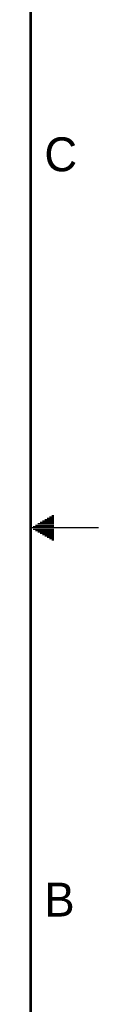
# Model space of a CAD drawing. Header units: inches. Extents: x 0 to 34, y 0 to 22.
# Tile 92 of 93: x 33.5 to 34, y 7.5 to 14.7. Entities that reach past the tile are written whole.
import ezdxf

# ---------------------------------------------------------------- set-up
doc = ezdxf.new("R2010")
doc.units = ezdxf.units.IN
doc.header["$LTSCALE"] = 1.87
doc.header["$MEASUREMENT"] = 0
doc.layers.get('0').update_dxf_attribs({"linetype": 'CONTINUOUS'})
doc.styles.get("Standard").update_dxf_attribs({"font": 'txt', "width": 0.8})

msp = doc.modelspace()

# ---------------------------------------------------------------- linework, layer by layer
at = {"color": 2, "linetype": 'CONTINUOUS'}
for p, q in [((33.552, 11.03), (33.6697, 11.03)), ((33.5693, 11.04), (33.6697, 11.04)), ((33.5866, 11.05), (33.6697, 11.05)), ((33.6039, 11.06), (33.6697, 11.06)), ((33.6213, 11.07), (33.6697, 11.07)), ((33.6386, 11.08), (33.6697, 11.08)), ((33.6559, 11.09), (33.6697, 11.09)), ((34, 11), (33.5, 11)), ((33.5173, 11.01), (33.6697, 11.01)), ((33.5173, 10.99), (33.6697, 10.99)), ((33.5347, 11.02), (33.6697, 11.02)), ((33.5347, 10.98), (33.6697, 10.98)), ((33.552, 10.97), (33.6697, 10.97)), ((33.5693, 10.96), (33.6697, 10.96)), ((33.5866, 10.95), (33.6697, 10.95)), ((33.6039, 10.94), (33.6697, 10.94)), ((33.6213, 10.93), (33.6697, 10.93)), ((33.6386, 10.92), (33.6697, 10.92)), ((33.6559, 10.91), (33.6697, 10.91))]:
    msp.add_line(p, q, dxfattribs=at)
at = {"color": 7, "linetype": 'CONTINUOUS', "const_width": 0.02}
msp.add_lwpolyline([(33.5, 0.5), (33.5, 21.5)], dxfattribs=at)

# ---------------------------------------------------------------- texts
at = {"color": 2, "linetype": 'CONTINUOUS'}
for s, p in [('C', (33.6004, 13.6267)), ('B', (33.6006, 8.1345))]:
    msp.add_text(s, height=0.25, dxfattribs=at).set_placement(p)

doc.saveas('drawing.dxf')
